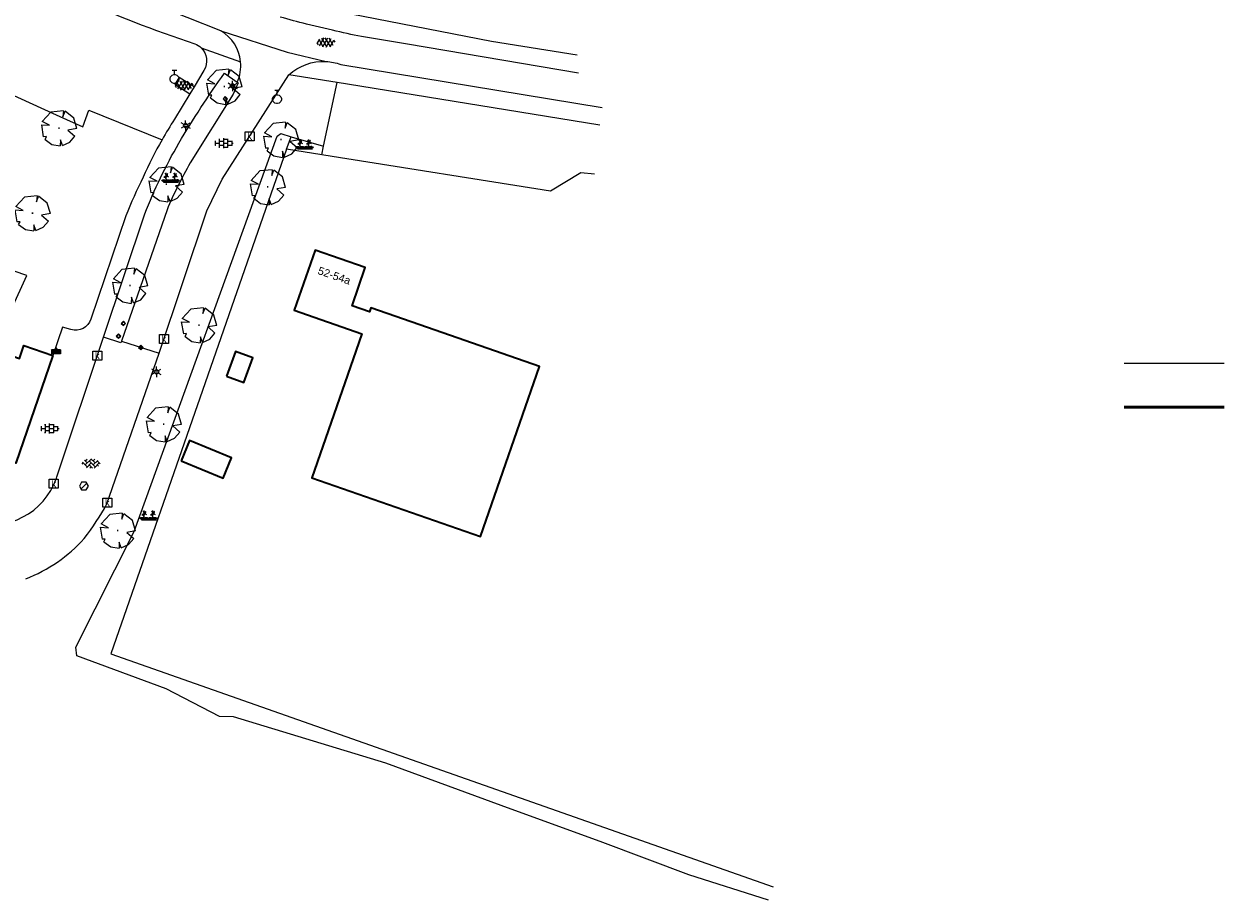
# Model space of a CAD drawing. Header units: metres. Extents: x 100797 to 101486, y 431104 to 431509.
# Tile 31 of 35: x 101279 to 101414, y 431128 to 431226. Entities that reach past the tile are written whole.
import ezdxf

# ---------------------------------------------------------------- set-up
doc = ezdxf.new("R2010")
doc.units = ezdxf.units.M
doc.linetypes.add('BORDER', pattern=[44.45, 12.7, -6.35, 12.7, -6.35, 0, -6.35])
doc.linetypes.add('DASHED', pattern=[19.05, 12.7, -6.35])
doc.layers.get('0').update_dxf_attribs({"linetype": 'CONTINUOUS'})
doc.layers.add('AR_ONDERZOEKSLOKATIE', color=3, linetype='BORDER', lineweight=50)
doc.layers.add('PERCELEN', color=2, linetype='DASHED', lineweight=9)
doc.layers.add('BAR_BEBOUWING', color=7, linetype='CONTINUOUS', lineweight=35, true_color=0x707070)
for name, color, linetype, true_color in [('BAR_BGT_BOMEN', 7, 'CONTINUOUS', 0x707070), ('BAR_BGT_LICHTMASTEN', 7, 'CONTINUOUS', 0x707070), ('BAR_BGT_PUNTSYMBOLEN', 7, 'CONTINUOUS', 0x707070), ('BAR_BGT_SYMBOLEN', 7, 'CONTINUOUS', 0x707070), ('BAR_HUISNUMMERS EN STRAATNAMEN', 7, 'CONTINUOUS', 0x707070), ('BAR_TOPO', 7, 'CONTINUOUS', 0x707070), ('BAR_WEGEN', 7, 'CONTINUOUS', 0x707070), ('BOR_AFVALBAK', 7, 'CONTINUOUS', 0x707070), ('BOR_BOMEN (vaste grootte)', 7, 'CONTINUOUS', 0x707070), ('BOR_LICHTMASTEN', 7, 'CONTINUOUS', 0x707070), ('BOR_RIOOLPUTTEN', 7, 'CONTINUOUS', 0x707070), ('BOR_VERKEERSBORD', 7, 'CONTINUOUS', 0x707070)]:
    doc.layers.add(name, color=color, linetype=linetype, true_color=true_color)
doc.styles.add('NLCS-ISO', font='txt')

# ---------------------------------------------------------------- blocks, each defined once
blk = doc.blocks.new('inspectieput_1', base_point=(100953.43, 431263.36))
at = {"color": 8, "lineweight": 0, "true_color": 0x707070}
for points in [[(100953.93, 431263.36), (100953.68, 431263.79), (100953.18, 431263.79), (100952.93, 431263.36), (100953.18, 431262.93), (100953.68, 431262.93), (100953.93, 431263.36)], [(100953.08, 431263.01), (100953.78, 431263.71)]]:
    blk.add_lwpolyline(points, dxfattribs=at)
blk = doc.blocks.new('lichtmast_1', base_point=(101313.15, 431373.61))
at = {"color": 8, "lineweight": 0, "true_color": 0x707070}
for points in [[(101312.9, 431373.75), (101312.65, 431373.9)], [(101312.9, 431373.46), (101312.65, 431373.32)], [(101313.44, 431373.61), (101313.15, 431373.9), (101312.86, 431373.61), (101313.15, 431373.32), (101313.44, 431373.61)], [(101312.89, 431373.72), (101313.42, 431373.72)], [(101312.89, 431373.49), (101313.42, 431373.49)], [(101313.15, 431373.9), (101313.15, 431374.19)], [(101313.15, 431373.32), (101313.15, 431373.03)], [(101313.4, 431373.75), (101313.65, 431373.9)], [(101313.4, 431373.46), (101313.65, 431373.32)]]:
    blk.add_lwpolyline(points, dxfattribs=at)
blk = doc.blocks.new('boom_5', base_point=(101195.65, 431331.72))
at = {"color": 8, "lineweight": 0, "true_color": 0x707070}
for points in [[(101196.16, 431333.65), (101194.75, 431333.51), (101193.79, 431332.46)], [(101196.16, 431333.65), (101196.1, 431332.99), (101196.34, 431333.6)], [(101197.65, 431331.67), (101197.31, 431332.84), (101196.34, 431333.6)], [(101193.68, 431332.08), (101194.61, 431332.03), (101193.79, 431332.46)], [(101193.68, 431332.08), (101193.91, 431330.74)], [(101195.71, 431331.72), (101195.59, 431331.72), (101195.71, 431331.72)], [(101197.65, 431331.67), (101196.67, 431331.5), (101197.44, 431330.82)], [(101194.1, 431330.45), (101194.26, 431330.76), (101193.91, 431330.74)], [(101194.1, 431330.45), (101194.86, 431329.88), (101195.8, 431329.72)], [(101196.05, 431329.76), (101195.82, 431330.4), (101195.8, 431329.72)], [(101196.05, 431329.76), (101196.86, 431330.13), (101197.44, 431330.82)]]:
    blk.add_lwpolyline(points, dxfattribs=at)
blk = doc.blocks.new('afvalbak_1', base_point=(100943.53, 431176.56))
at = {"color": 8, "lineweight": 0, "true_color": 0x707070}
for points in [[(100944.03, 431176.45), (100943.03, 431176.45)], [(100943.11, 431176.32), (100943.03, 431176.45)], [(100943.03, 431176.45), (100943.03, 431176.01)], [(100943.11, 431176.25), (100943.03, 431176.01)], [(100944.03, 431176.01), (100943.03, 431176.01)], [(100943.96, 431176.32), (100943.11, 431176.32)], [(100943.11, 431176.25), (100943.11, 431176.32)], [(100943.96, 431176.25), (100943.11, 431176.25)], [(100943.16, 431176.19), (100943.12, 431176.07)], [(100943.95, 431176.07), (100943.12, 431176.07)], [(100943.91, 431176.19), (100943.16, 431176.19)], [(100943.65, 431176.56), (100943.53, 431176.67), (100943.42, 431176.56), (100943.53, 431176.45), (100943.65, 431176.56)], [(100943.91, 431176.19), (100943.95, 431176.07)], [(100943.96, 431176.32), (100944.03, 431176.45)], [(100943.96, 431176.25), (100943.96, 431176.32)], [(100943.96, 431176.25), (100944.03, 431176.01)], [(100944.03, 431176.45), (100944.03, 431176.01)]]:
    blk.add_lwpolyline(points, dxfattribs=at)
blk = doc.blocks.new('verkeersbord_1', base_point=(101107.64, 431195.48))
at = {"true_color": 0x707070, "transparency": 33554687}
h = blk.add_hatch(color=8, dxfattribs=at)
h.paths.add_polyline_path([(101107.89, 431195.48), (101107.64, 431195.73), (101107.39, 431195.48), (101107.64, 431195.23)])
h.paths.add_polyline_path([(101107.46, 431195.48), (101107.64, 431195.66), (101107.82, 431195.48), (101107.64, 431195.3)], flags=0)
at = {"color": 8, "lineweight": 0, "true_color": 0x707070}
for points in [[(101107.89, 431195.48), (101107.64, 431195.73), (101107.39, 431195.48), (101107.64, 431195.23), (101107.89, 431195.48)], [(101107.82, 431195.48), (101107.64, 431195.66), (101107.46, 431195.48), (101107.64, 431195.3), (101107.82, 431195.48)]]:
    blk.add_lwpolyline(points, dxfattribs=at)
blk = doc.blocks.new('boom_6', base_point=(101276.28, 431172.06))
at = {"color": 8, "lineweight": 0, "true_color": 0x707070}
for points in [[(101276.79, 431173.99), (101275.38, 431173.85), (101274.42, 431172.8)], [(101276.79, 431173.99), (101276.73, 431173.33), (101276.96, 431173.94)], [(101278.28, 431172.01), (101277.93, 431173.18), (101276.96, 431173.94)], [(101274.31, 431172.41), (101275.23, 431172.37), (101274.42, 431172.8)], [(101274.31, 431172.41), (101274.53, 431171.08)], [(101276.34, 431172.06), (101276.22, 431172.06), (101276.34, 431172.06)], [(101278.28, 431172.01), (101277.29, 431171.84), (101278.06, 431171.16)], [(101274.73, 431170.79), (101274.89, 431171.1), (101274.53, 431171.08)], [(101274.73, 431170.79), (101275.48, 431170.22), (101276.42, 431170.06)], [(101276.67, 431170.1), (101276.44, 431170.74), (101276.42, 431170.06)], [(101276.67, 431170.1), (101277.49, 431170.47), (101278.06, 431171.16)]]:
    blk.add_lwpolyline(points, dxfattribs=at)
blk = doc.blocks.new('betonstraatstenen_1', base_point=(101286.8, 431176.56))
at = {"color": 8, "lineweight": 0, "true_color": 0x707070}
for points in [[(101285.78, 431176.42), (101285.91, 431176.56)], [(101285.81, 431176.66), (101286.35, 431176.12)], [(101286.05, 431176.87), (101286.35, 431176.56)], [(101286.13, 431176.34), (101286.8, 431177)], [(101286.13, 431176.78), (101286.33, 431176.98)], [(101286.27, 431176.03), (101286.8, 431176.56)], [(101286.58, 431176.78), (101287.24, 431176.12)], [(101286.58, 431176.34), (101286.94, 431175.97)], [(101286.64, 431175.97), (101286.8, 431176.12)], [(101286.77, 431177.03), (101287.24, 431176.56)], [(101287.02, 431176.78), (101287.21, 431176.98)], [(101287.02, 431176.34), (101287.53, 431176.85)], [(101287.11, 431175.99), (101287.68, 431176.56)], [(101287.46, 431176.78), (101287.78, 431176.46)], [(101287.46, 431176.34), (101287.6, 431176.19)]]:
    blk.add_lwpolyline(points, dxfattribs=at)
blk = doc.blocks.new('afsluitpaal_1', base_point=(101287.419, 431391.834))
at = {"true_color": 0x707070, "transparency": 33554687}
blk.add_hatch(color=8, dxfattribs=at).paths.add_polyline_path([(101287.169, 431391.834), (101287.419, 431392.084), (101287.669, 431391.834), (101287.419, 431391.584)])
at = {"color": 8, "lineweight": 0, "true_color": 0x707070}
blk.add_lwpolyline([(101287.669, 431391.834), (101287.419, 431392.084), (101287.169, 431391.834), (101287.419, 431391.584), (101287.669, 431391.834)], dxfattribs=at)
blk = doc.blocks.new('beplanting_1', base_point=(101316.77, 431360.68))
at = {"color": 8, "lineweight": 0, "true_color": 0x707070}
for points in [[(101316.22, 431361.22), (101316.13, 431361.21)], [(101316.24, 431361.18), (101316.14, 431361.33)], [(101316.18, 431361.27), (101316.19, 431361.31)], [(101316.25, 431360.73), (101316.24, 431361.38)], [(101316.25, 431361.12), (101316.43, 431361.29)], [(101316.34, 431361.21), (101316.32, 431361.28)], [(101316.37, 431361.24), (101316.44, 431361.23)], [(101317.22, 431361.18), (101317.11, 431361.34)], [(101317.19, 431361.22), (101317.11, 431361.22)], [(101317.15, 431361.28), (101317.16, 431361.32)], [(101317.22, 431360.74), (101317.21, 431361.38)], [(101317.22, 431361.13), (101317.4, 431361.3)], [(101317.31, 431361.21), (101317.29, 431361.28)], [(101317.34, 431361.25), (101317.41, 431361.24)], [(101316, 431360.34), (101315.73, 431360.52)], [(101316, 431360.34), (101315.8, 431360.61)], [(101316, 431360.34), (101315.92, 431360.64)], [(101315.94, 431360.34), (101317.6, 431360.35)], [(101316.15, 431360.87), (101315.99, 431360.85)], [(101316, 431360.34), (101316.06, 431360.65)], [(101316, 431360.34), (101316.18, 431360.6)], [(101316, 431360.34), (101316.27, 431360.54)], [(101316.24, 431360.34), (101316.25, 431360.73), (101316.05, 431361.01)], [(101316.12, 431360.91), (101316.16, 431361.04)], [(101316.49, 431360.34), (101316.22, 431360.53)], [(101316.25, 431360.93), (101316.46, 431361.06)], [(101316.49, 431360.34), (101316.29, 431360.62)], [(101316.36, 431361), (101316.5, 431360.93)], [(101316.4, 431361.02), (101316.4, 431361.16)], [(101316.49, 431360.34), (101316.41, 431360.64)], [(101316.49, 431360.34), (101316.56, 431360.65)], [(101316.49, 431360.34), (101316.67, 431360.61)], [(101316.49, 431360.34), (101316.76, 431360.54)], [(101316.95, 431360.35), (101316.67, 431360.53)], [(101316.95, 431360.35), (101316.74, 431360.62)], [(101316.95, 431360.35), (101316.87, 431360.65)], [(101316.95, 431360.35), (101317.01, 431360.66)], [(101316.95, 431360.35), (101317.13, 431360.61)], [(101316.95, 431360.35), (101317.22, 431360.55)], [(101317.12, 431360.88), (101316.96, 431360.86)], [(101317.22, 431360.35), (101317.22, 431360.74), (101317.02, 431361.02)], [(101317.09, 431360.92), (101317.13, 431361.04)], [(101317.46, 431360.35), (101317.18, 431360.54)], [(101317.22, 431360.94), (101317.43, 431361.07)], [(101317.46, 431360.35), (101317.25, 431360.62)], [(101317.33, 431361), (101317.47, 431360.94)], [(101317.37, 431361.03), (101317.37, 431361.16)], [(101317.46, 431360.35), (101317.38, 431360.65)], [(101317.46, 431360.35), (101317.52, 431360.66)], [(101317.46, 431360.35), (101317.64, 431360.62)], [(101317.46, 431360.35), (101317.73, 431360.55)]]:
    blk.add_lwpolyline(points, dxfattribs=at)
blk = doc.blocks.new('tegels_1', base_point=(101313.55, 431423.17))
at = {"color": 8, "lineweight": 0, "true_color": 0x707070}
for points in [[(101312.6, 431423.4), (101312.63, 431423.4)], [(101312.63, 431422.91), (101312.63, 431423.43)], [(101312.63, 431423.17), (101313.09, 431423.17)], [(101312.99, 431423.63), (101313.09, 431423.63)], [(101313.09, 431422.68), (101313.09, 431423.66)], [(101313.09, 431423.4), (101313.55, 431423.4)], [(101313.55, 431422.62), (101313.55, 431423.72)], [(101313.55, 431423.63), (101314.02, 431423.63)], [(101313.55, 431423.17), (101314.02, 431423.17)], [(101314.02, 431422.68), (101314.02, 431423.66)], [(101314.02, 431423.4), (101314.48, 431423.4)], [(101314.48, 431422.91), (101314.48, 431423.43)], [(101314.48, 431423.17), (101314.6, 431423.17)], [(101312.6, 431422.94), (101312.63, 431422.94)], [(101312.99, 431422.71), (101313.09, 431422.71)], [(101313.09, 431422.94), (101313.55, 431422.94)], [(101313.55, 431422.71), (101314.02, 431422.71)], [(101314.02, 431422.94), (101314.48, 431422.94)]]:
    blk.add_lwpolyline(points, dxfattribs=at)
blk = doc.blocks.new('asfalt_1', base_point=(101306.48, 431386.77))
at = {"color": 8, "lineweight": 0, "true_color": 0x707070}
for points in [[(101305.58, 431386.5), (101305.44, 431386.73)], [(101305.46, 431386.66), (101305.73, 431387.13)], [(101306.12, 431386.26), (101305.65, 431387.08)], [(101305.72, 431386.4), (101306.23, 431387.28)], [(101306.55, 431386.24), (101305.97, 431387.23)], [(101306.06, 431386.28), (101306.64, 431387.28)], [(101306.92, 431386.3), (101306.35, 431387.29)], [(101306.44, 431386.24), (101307, 431387.2)], [(101307.25, 431386.44), (101306.77, 431387.26)], [(101306.88, 431386.29), (101307.31, 431387.03)], [(101307.44, 431386.81), (101307.32, 431387.02)]]:
    blk.add_lwpolyline(points, dxfattribs=at)
blk = doc.blocks.new('kolk-symbool_1', base_point=(101288.59, 431172.13))
at = {"true_color": 0x707070, "transparency": 33554687}
h = blk.add_hatch(color=8, dxfattribs=at)
h.paths.add_polyline_path([(101288.62, 431172.08), (101288.85, 431172.3), (101288.72, 431172.3), (101288.49, 431172.06), (101288.56, 431172.01), (101288.75, 431171.72), (101288.87, 431171.72)])
h.paths.add_polyline_path([(101288.56, 431172.01), (101288.49, 431172.06), (101288.49, 431172.52), (101288.39, 431172.52), (101288.39, 431171.72), (101288.49, 431171.72), (101288.49, 431171.95)], flags=0)
at = {"color": 8, "lineweight": 0, "true_color": 0x707070}
blk.add_lwpolyline([(101288.09, 431172.62), (101289.09, 431172.62), (101289.09, 431171.62), (101288.09, 431171.62), (101288.09, 431172.62)], dxfattribs=at)
blk = doc.blocks.new('afsluitpaal_51', base_point=(101292.344, 431189.493))
at = {"true_color": 0x707070, "transparency": 33554687}
blk.add_hatch(color=8, dxfattribs=at).paths.add_polyline_path([(101292.094, 431189.493), (101292.344, 431189.743), (101292.594, 431189.493), (101292.344, 431189.243)])
at = {"color": 8, "lineweight": 0, "true_color": 0x707070}
blk.add_lwpolyline([(101292.594, 431189.493), (101292.344, 431189.743), (101292.094, 431189.493), (101292.344, 431189.243), (101292.594, 431189.493)], dxfattribs=at)
blk = doc.blocks.new('verkeersbord_2', base_point=(101289.84, 431190.77))
at = {"true_color": 0x707070, "transparency": 33554687}
h = blk.add_hatch(color=8, dxfattribs=at)
h.paths.add_polyline_path([(101290.09, 431190.77), (101289.84, 431191.02), (101289.59, 431190.77), (101289.84, 431190.52)])
h.paths.add_polyline_path([(101289.66, 431190.77), (101289.84, 431190.94), (101290.02, 431190.77), (101289.84, 431190.59)], flags=0)
at = {"color": 8, "lineweight": 0, "true_color": 0x707070}
for points in [[(101290.09, 431190.77), (101289.84, 431191.02), (101289.59, 431190.77), (101289.84, 431190.52), (101290.09, 431190.77)], [(101290.02, 431190.77), (101289.84, 431190.94), (101289.66, 431190.77), (101289.84, 431190.59), (101290.02, 431190.77)]]:
    blk.add_lwpolyline(points, dxfattribs=at)
blk = doc.blocks.new('verdeelkast_1', base_point=(101307.585, 431217.287))
at = {"color": 8, "lineweight": 0, "true_color": 0x707070}
for points in [[(101307.335, 431216.8495), (101307.1475, 431217.037), (101307.085, 431217.2245), (101307.085, 431217.3495), (101307.1475, 431217.537), (101307.335, 431217.7245), (101307.5225, 431217.787), (101307.6475, 431217.787), (101307.835, 431217.7245), (101308.0225, 431217.537), (101308.085, 431217.3495), (101308.085, 431217.2245), (101308.0225, 431217.037), (101307.835, 431216.8495), (101307.6475, 431216.787), (101307.5225, 431216.787), (101307.335, 431216.8495)], [(101307.335, 431218.287), (101307.835, 431218.287)], [(101307.585, 431217.787), (101307.585, 431218.287)]]:
    blk.add_lwpolyline(points, dxfattribs=at)
blk = doc.blocks.new('afvalbak_2', base_point=(101282.85, 431189.33))
at = {"color": 8, "lineweight": 0, "true_color": 0x707070}
for points in [[(101282.96, 431189.33), (101282.85, 431189.44), (101282.74, 431189.33), (101282.85, 431189.21), (101282.96, 431189.33)], [(101283.35, 431189.21), (101282.35, 431189.21)], [(101282.42, 431189.08), (101282.35, 431189.21)], [(101282.35, 431189.21), (101282.35, 431188.78)], [(101282.42, 431189.01), (101282.35, 431188.78)], [(101283.35, 431188.78), (101282.35, 431188.78)], [(101283.27, 431189.08), (101282.42, 431189.08)], [(101282.42, 431189.01), (101282.42, 431189.08)], [(101283.27, 431189.01), (101282.42, 431189.01)], [(101282.47, 431188.96), (101282.43, 431188.83)], [(101283.27, 431188.83), (101282.43, 431188.83)], [(101283.23, 431188.96), (101282.47, 431188.96)], [(101283.23, 431188.96), (101283.27, 431188.83)], [(101283.27, 431189.08), (101283.35, 431189.21)], [(101283.27, 431189.01), (101283.27, 431189.08)], [(101283.27, 431189.01), (101283.35, 431188.78)], [(101283.35, 431189.21), (101283.35, 431188.78)]]:
    blk.add_lwpolyline(points, dxfattribs=at)
blk = doc.blocks.new('lichtmast_2', base_point=(101212.5, 431404.65))
at = {"color": 8, "lineweight": 0, "true_color": 0x707070}
for points in [[(101212.25, 431404.8), (101212, 431404.94)], [(101212.25, 431404.51), (101212, 431404.36)], [(101212.79, 431404.65), (101212.5, 431404.94), (101212.21, 431404.65), (101212.5, 431404.36), (101212.79, 431404.65)], [(101212.24, 431404.77), (101212.77, 431404.77)], [(101212.24, 431404.54), (101212.77, 431404.54)], [(101212.5, 431404.94), (101212.5, 431405.23)], [(101212.5, 431404.36), (101212.5, 431404.07)], [(101212.75, 431404.8), (101213, 431404.94)], [(101212.75, 431404.51), (101213, 431404.36)]]:
    blk.add_lwpolyline(points, dxfattribs=at)

msp = doc.modelspace()

# ---------------------------------------------------------------- linework, layer by layer
at = {"layer": 'AR_ONDERZOEKSLOKATIE', "color": 10}
msp.add_line((101413.568, 431182.79), (101402.382, 431182.79), dxfattribs=at)
at = {"layer": 'BAR_BEBOUWING', "ltscale": 10, "flags": 128}
for points in [[(101324.428, 431191.729), (101318.082, 431193.938), (101317.924, 431193.482), (101315.977, 431194.16), (101317.465, 431198.436), (101311.841, 431200.394), (101309.499, 431193.667), (101317.076, 431191.029), (101316.099, 431188.222), (101311.462, 431174.904), (101330.346, 431168.329), (101336.972, 431187.361)], [(101301.929, 431186.274), (101303.868, 431185.565), (101304.878, 431188.341), (101302.941, 431189.046)], [(101296.86, 431176.778), (101301.567, 431174.86), (101302.501, 431177.148), (101297.793, 431179.068)]]:
    msp.add_lwpolyline(points, close=True, dxfattribs=at)
for points in [[(101275.869, 431189.26), (101278.764, 431188.264), (101279.264, 431189.716), (101282.495, 431188.604)], [(101282.495, 431188.604), (101278.346, 431176.545), (101262.13, 431182.123)]]:
    msp.add_lwpolyline(points, dxfattribs=at)
at = {"layer": 'BAR_TOPO', "ltscale": 0.01, "flags": 128}
for points in [[(101247.044, 431244.923, 0.0632832), (101255.51, 431241.41, 0.0572475), (101263.806, 431239.831, -0.1247999), (101265.107, 431239.593), (101265.597, 431239.303), (101273.184, 431234.807), (101284.866, 431228.833, 0.0325306), (101298.396, 431223.495, -0.0995337), (101299.09, 431223.034)], [(101308.556, 431228.688, 0.005173), (101311.448, 431227.887, 0.0055007), (101314.354, 431227.149), (101331.585, 431223.782), (101341.18, 431222.243)], [(101341.338, 431220.205), (101322.17, 431223.424), (101317.045, 431224.285, -0.0098909), (101313.812, 431225.003), (101310.897, 431225.684, -0.007657), (101307.93, 431226.475)], [(101303.514, 431221.475, 0.2420015), (101301.313, 431224.923)], [(101299.09, 431223.034, -0.3424026), (101299.409, 431220.503), (101299.392, 431220.475), (101298.306, 431218.671)], [(101288.167, 431190.623), (101292.789, 431204.431, -0.038118), (101296.598, 431212.365, -0.0190996), (101301.696, 431220.206), (101303.126, 431219.193)], [(101303.126, 431219.193, 0.1313907), (101303.514, 431221.475)], [(101308.897, 431220.007, -0.2015372), (101313.074, 431221.503)], [(101313.074, 431221.503, -0.0733938), (101314.708, 431221.171), (101343.97, 431216.351)], [(101303.126, 431219.193), (101303.253, 431219.103), (101302.674, 431217.825), (101297.875, 431210.148, 0.0326683), (101295.273, 431204.883), (101290.166, 431190.19)], [(101297.833, 431217.885), (101296.118, 431215.036, 0.0141338), (101294.715, 431212.737)], [(101294.715, 431212.737, 0.0252854), (101292.587, 431208.541, 0.021902), (101290.666, 431204.205), (101286.764, 431192.66, -0.4039534), (101284.518, 431191.498), (101283.586, 431191.776), (101282.495, 431188.604)], [(101260.736, 431178.1, -0.0878695), (101261.989, 431176.724, 0.0848323), (101264.634, 431173.604, 0.0828077), (101268.322, 431171.49), (101273.118, 431170.019), (101273.437, 431169.922, 0.3980687), (101282.89, 431174.861), (101282.934, 431174.991), (101288.167, 431190.623)], [(101279.459, 431163.597, 0.1193083), (101286.016, 431168.111, 0.0392963), (101288.54, 431171.976), (101294.392, 431188.837)]]:
    msp.add_lwpolyline(points, format="xyb", dxfattribs=at)
for points in [[(101301.313, 431224.923), (101286.23, 431230.928), (101281.067, 431233.225), (101275.827, 431236.009), (101266.573, 431241.346)], [(101301.313, 431224.923), (101308.717, 431222.541), (101313.074, 431221.503)], [(101299.09, 431223.034), (101303.514, 431221.475)], [(101270.844, 431221.175), (101272.033, 431220.44), (101283.261, 431215.346), (101285.834, 431214.178), (101286.539, 431216.055), (101294.715, 431212.737)], [(101294.392, 431188.837), (101299.724, 431204.765), (101301.454, 431208.324), (101308.897, 431220.007)], [(101298.306, 431218.671), (101296.644, 431219.724), (101296.136, 431218.975), (101297.833, 431217.885)], [(101314.309, 431219.131), (101308.897, 431220.007)], [(101312.784, 431212.018), (101314.309, 431219.131)], [(101343.731, 431214.371), (101315.459, 431218.945), (101314.309, 431219.131)], [(101276.284, 431190.421), (101279.582, 431197.551), (101278.185, 431198.013), (101215.667, 431218.697), (101214.247, 431214.638), (101212.359, 431215.298)], [(101298.306, 431218.671), (101297.833, 431217.885)], [(101362.593, 431127.631), (101353.686, 431130.438), (101344.053, 431134.077), (101332.683, 431138.193), (101319.753, 431142.96), (101302.729, 431148.142), (101301.144, 431148.182), (101295.164, 431151.276), (101285.181, 431154.955), (101285.051, 431155.946), (101291.584, 431168.886), (101307.597, 431213.126), (101308.009, 431213.423), (101309.16, 431213.084)], [(101308.64, 431211.671), (101309.16, 431213.084)], [(101309.16, 431213.084), (101312.784, 431212.018)], [(101308.64, 431211.671), (101299.844, 431186.387), (101288.998, 431155.208), (101363.102, 431129.1)], [(101312.605, 431211.041), (101308.64, 431211.671)], [(101312.605, 431211.041), (101312.784, 431212.018)], [(101343.133, 431208.87), (101341.587, 431209.043), (101338.186, 431206.974), (101313.754, 431210.858), (101312.605, 431211.041)], [(101290.166, 431190.19), (101290.096, 431189.993), (101288.167, 431190.623)], [(101275.869, 431189.26), (101278.764, 431188.264), (101279.264, 431189.716), (101282.495, 431188.604)], [(101290.166, 431190.19), (101294.392, 431188.837)], [(101282.495, 431188.604), (101278.346, 431176.545), (101262.13, 431182.123)]]:
    msp.add_lwpolyline(points, dxfattribs=at)
for points in [[(101324.428, 431191.729), (101318.082, 431193.938), (101317.924, 431193.482), (101315.977, 431194.16), (101317.465, 431198.436), (101311.841, 431200.394), (101309.499, 431193.667), (101317.076, 431191.029), (101316.099, 431188.222), (101311.462, 431174.904), (101330.346, 431168.329), (101336.972, 431187.361)], [(101301.929, 431186.274), (101303.868, 431185.565), (101304.878, 431188.341), (101302.941, 431189.046)], [(101296.86, 431176.778), (101301.567, 431174.86), (101302.501, 431177.148), (101297.793, 431179.068)]]:
    msp.add_lwpolyline(points, close=True, dxfattribs=at)
at = {"layer": 'BAR_WEGEN', "ltscale": 0.01, "flags": 128}
for points in [[(101247.044, 431244.923, 0.0632832), (101255.51, 431241.41, 0.0572475), (101263.806, 431239.831, -0.1247999), (101265.107, 431239.593), (101265.597, 431239.303), (101273.184, 431234.807), (101284.866, 431228.833, 0.0325306), (101298.396, 431223.495, -0.0995337), (101299.09, 431223.034)], [(101308.556, 431228.688, 0.005173), (101311.448, 431227.887, 0.0055007), (101314.354, 431227.149), (101331.585, 431223.782), (101341.18, 431222.243)], [(101341.338, 431220.205), (101322.17, 431223.424), (101317.045, 431224.285, -0.0098909), (101313.812, 431225.003), (101310.897, 431225.684, -0.007657), (101307.93, 431226.475)], [(101303.514, 431221.475, 0.2420015), (101301.313, 431224.923)], [(101299.09, 431223.034, -0.3424026), (101299.409, 431220.503), (101299.392, 431220.475), (101298.306, 431218.671)], [(101288.167, 431190.623), (101292.789, 431204.431, -0.038118), (101296.598, 431212.365, -0.0190996), (101301.696, 431220.206), (101303.126, 431219.193)], [(101303.126, 431219.193, 0.1313907), (101303.514, 431221.475)], [(101308.897, 431220.007, -0.2015372), (101313.074, 431221.503)], [(101313.074, 431221.503, -0.0733938), (101314.708, 431221.171), (101343.97, 431216.351)], [(101303.126, 431219.193), (101303.253, 431219.103), (101302.674, 431217.825), (101297.875, 431210.148, 0.0326683), (101295.273, 431204.883), (101290.166, 431190.19)], [(101297.833, 431217.885), (101296.118, 431215.036, 0.0141338), (101294.715, 431212.737)], [(101294.715, 431212.737, 0.0252854), (101292.587, 431208.541, 0.021902), (101290.666, 431204.205), (101286.764, 431192.66, -0.4039534), (101284.518, 431191.498), (101283.586, 431191.776), (101282.495, 431188.604)], [(101260.736, 431178.1, -0.0878695), (101261.989, 431176.724, 0.0848323), (101264.634, 431173.604, 0.0828077), (101268.322, 431171.49), (101273.118, 431170.019), (101273.437, 431169.922, 0.3980687), (101282.89, 431174.861), (101282.934, 431174.991), (101288.167, 431190.623)], [(101279.459, 431163.597, 0.1193083), (101286.016, 431168.111, 0.0392963), (101288.54, 431171.976), (101294.392, 431188.837)]]:
    msp.add_lwpolyline(points, format="xyb", dxfattribs=at)
for points in [[(101301.313, 431224.923), (101286.23, 431230.928), (101281.067, 431233.225), (101275.827, 431236.009), (101266.573, 431241.346)], [(101301.313, 431224.923), (101308.717, 431222.541), (101313.074, 431221.503)], [(101299.09, 431223.034), (101303.514, 431221.475)], [(101294.392, 431188.837), (101299.724, 431204.765), (101301.454, 431208.324), (101308.897, 431220.007)], [(101314.309, 431219.131), (101308.897, 431220.007)], [(101343.731, 431214.371), (101315.459, 431218.945), (101314.309, 431219.131)], [(101298.306, 431218.671), (101297.833, 431217.885)], [(101290.166, 431190.19), (101290.096, 431189.993), (101288.167, 431190.623)], [(101290.166, 431190.19), (101294.392, 431188.837)]]:
    msp.add_lwpolyline(points, dxfattribs=at)
at = {"layer": 'PERCELEN'}
msp.add_line((101413.568, 431187.677), (101402.382, 431187.677), dxfattribs=at)

# ---------------------------------------------------------------- block references
at = {"layer": 'BAR_BGT_BOMEN'}
for p in [(101283.177, 431214.048), (101280.217, 431204.528)]:
    msp.add_blockref('boom_6', p, dxfattribs=at)
at = {"layer": 'BAR_BGT_LICHTMASTEN'}
msp.add_blockref('lichtmast_2', (101302.609, 431218.768), dxfattribs=at)
at = {"layer": 'BAR_BGT_PUNTSYMBOLEN'}
for name, p in [('verdeelkast_1', (101296.108, 431219.544)), ('verkeersbord_2', (101302.624, 431218.718)), ('verdeelkast_1', (101307.585, 431217.287)), ('kolk-symbool_1', (101304.518, 431213.134)), ('verkeersbord_2', (101289.838, 431190.765)), ('kolk-symbool_1', (101294.932, 431190.45)), ('afvalbak_2', (101282.849, 431189.328)), ('afsluitpaal_51', (101292.344, 431189.493)), ('kolk-symbool_1', (101287.474, 431188.588)), ('kolk-symbool_1', (101282.589, 431174.239)), ('kolk-symbool_1', (101288.593, 431172.129))]:
    msp.add_blockref(name, p, dxfattribs=at)
at = {"layer": 'BAR_BGT_SYMBOLEN'}
for name, p in [('asfalt_1', (101313.115, 431223.635)), ('asfalt_1', (101297.248, 431218.805)), ('tegels_1', (101301.62, 431212.362)), ('beplanting_1', (101310.708, 431212.062)), ('beplanting_1', (101295.71, 431208.335)), ('afsluitpaal_1', (101292.344, 431189.493)), ('tegels_1', (101282.135, 431180.417)), ('betonstraatstenen_1', (101286.795, 431176.56)), ('beplanting_1', (101293.252, 431170.527))]:
    msp.add_blockref(name, p, dxfattribs=at)
at = {"layer": 'BOR_AFVALBAK'}
msp.add_blockref('afvalbak_1', (101282.849, 431189.328), dxfattribs=at)
at = {"layer": 'BOR_BOMEN (vaste grootte)'}
for p in [(101301.674, 431218.698), (101308.035, 431212.766), (101295.21, 431207.785), (101306.544, 431207.453), (101291.127, 431196.426), (101298.843, 431192.001), (101294.901, 431180.916), (101289.757, 431169.001)]:
    msp.add_blockref('boom_5', p, dxfattribs=at)
at = {"layer": 'BOR_LICHTMASTEN'}
for p in [(101297.359, 431214.327), (101294.086, 431186.76)]:
    msp.add_blockref('lichtmast_1', p, dxfattribs=at)
at = {"layer": 'BOR_RIOOLPUTTEN'}
msp.add_blockref('inspectieput_1', (101285.97, 431173.97), dxfattribs=at)
at = {"layer": 'BOR_VERKEERSBORD'}
for p in [(101301.789, 431217.325), (101290.395, 431192.183)]:
    msp.add_blockref('verkeersbord_1', p, dxfattribs=at)

# ---------------------------------------------------------------- texts
at = {"layer": 'BAR_HUISNUMMERS EN STRAATNAMEN', "insert": (101313.996, 431197.526), "char_height": 0.87, "attachment_point": 5, "rotation": 341.1, "style": 'NLCS-ISO'}
msp.add_mtext('{{\\fArial|b0|i0;52-54a}}', dxfattribs=at)

doc.saveas('drawing.dxf')
